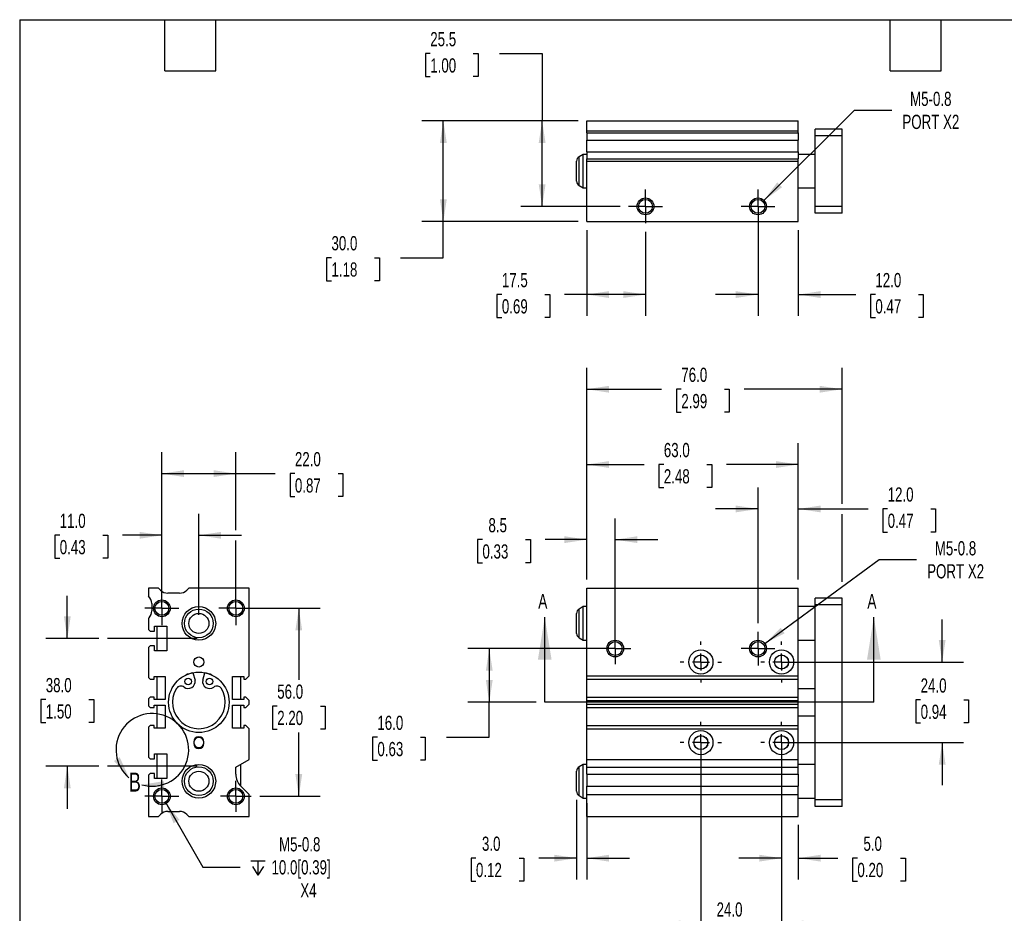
# Model space of a CAD drawing. Header units: millimetres. Extents: x 13 to 546, y 13 to 419.
# Tile 2 of 4: x 13 to 306, y 153 to 419. Entities that reach past the tile are written whole.
import ezdxf

# ---------------------------------------------------------------- set-up
doc = ezdxf.new("R2010")
doc.units = ezdxf.units.MM
doc.header["$LTSCALE"] = 2
doc.linetypes.add('SLD-Center', pattern=[19.05, 15.24, -1.27, 1.27, -1.27])
doc.linetypes.add('SLD-Solid', pattern=[0])
doc.layers.add('CENTER', color=40, linetype='SLD-Center')
doc.layers.add('DIMENSIONS', color=140, linetype='SLD-Solid', lineweight=25)
doc.layers.add('TEXT', color=140, linetype='SLD-Solid', lineweight=25)
doc.styles.add('SLDTEXTSTYLE0', font='TXT', dxfattribs={"width": 0.7})
doc.dimstyles.new('SLDDIMSTYLE0', dxfattribs={"dimtxt": 4.316016, "dimasz": 6.604, "dimexe": 0, "dimexo": 0.0625, "dimgap": 1.079004, "dimtad": 0, "dimtih": 1, "dimtoh": 1, "dimrnd": 1e-09, "dimzin": 4, "dimdsep": 46, "dimtxsty": 'SLDTEXTSTYLE0', "dimsah": 1, "dimcen": 0.09, "dimadec": 0, "dimazin": 1, "dimtfac": 1, "dimtofl": 0, "dimtmove": 0, "dimatfit": 3, "dimfxl": 0, "dimfrac": 2, "dimtolj": 1, "dimtzin": 12, "dimarcsym": 0})
doc.dimstyles.new('SLDDIMSTYLE1', dxfattribs={"dimtxt": 4.316016, "dimasz": 6.604, "dimexe": 0, "dimexo": 0.0625, "dimgap": 1.079004, "dimtad": 0, "dimtih": 1, "dimtoh": 1, "dimrnd": 1e-09, "dimzin": 12, "dimdsep": 46, "dimtxsty": 'SLDTEXTSTYLE0', "dimsah": 1, "dimcen": 0.09, "dimadec": 0, "dimazin": 3, "dimtfac": 1, "dimtmove": 0, "dimatfit": 0, "dimfxl": 0, "dimfrac": 2, "dimtolj": 1, "dimtzin": 12, "dimarcsym": 0})
doc.dimstyles.new('SLDDIMSTYLE2', dxfattribs={"dimtxt": 4.316016, "dimasz": 6.604, "dimexe": 0, "dimexo": 0.0625, "dimgap": 1.079004, "dimtad": 0, "dimtih": 1, "dimtoh": 1, "dimrnd": 1e-09, "dimzin": 4, "dimdsep": 46, "dimtxsty": 'SLDTEXTSTYLE0', "dimsah": 1, "dimcen": 0.09, "dimadec": 0, "dimazin": 1, "dimtfac": 1, "dimtmove": 0, "dimatfit": 0, "dimfxl": 0, "dimfrac": 2, "dimtolj": 1, "dimtzin": 12, "dimarcsym": 0})
doc.dimstyles.new('SLDDIMSTYLE3', dxfattribs={"dimtxt": 4.316016, "dimasz": 6.604, "dimexe": 0, "dimexo": 0.0625, "dimgap": 1.079004, "dimtad": 0, "dimtih": 1, "dimtoh": 1, "dimrnd": 1e-09, "dimzin": 12, "dimdsep": 46, "dimtxsty": 'SLDTEXTSTYLE0', "dimsah": 1, "dimcen": 0, "dimadec": 0, "dimazin": 3, "dimtfac": 1, "dimtofl": 0, "dimtmove": 0, "dimatfit": 3, "dimfxl": 0, "dimfrac": 2, "dimtolj": 1, "dimtzin": 12, "dimarcsym": 0})
doc.dimstyles.new('SLDDIMSTYLE5', dxfattribs={"dimtxt": 4.316016, "dimasz": 6.604, "dimexe": 0, "dimexo": 0.0625, "dimgap": 1.079004, "dimtad": 0, "dimtih": 1, "dimtoh": 1, "dimrnd": 1e-09, "dimzin": 12, "dimdsep": 46, "dimtxsty": 'SLDTEXTSTYLE0', "dimsah": 1, "dimcen": 0.09, "dimadec": 0, "dimazin": 3, "dimtfac": 1, "dimtofl": 0, "dimtmove": 0, "dimatfit": 3, "dimfxl": 0, "dimfrac": 2, "dimtolj": 1, "dimtzin": 12, "dimarcsym": 0})

# ---------------------------------------------------------------- blocks, each defined once
blk = doc.blocks.new('_D')
at = {"layer": 'DIMENSIONS'}
for p, q in [((187.43, 231.8), (146.12, 231.8)), ((152.47, 231.8), (152.47, 215.8)), ((166.45, 215.8), (146.12, 215.8)), ((152.47, 205.39), (152.47, 215.8)), ((119.17, 205.39), (117.72, 205.39)), ((117.72, 205.39), (117.72, 198.53)), ((131.99, 205.39), (133.44, 205.39)), ((133.44, 205.39), (133.44, 198.53)), ((139.77, 205.39), (152.47, 205.39)), ((117.72, 198.53), (119.17, 198.53)), ((133.44, 198.53), (131.99, 198.53))]:
    blk.add_line(p, q, dxfattribs=at)
for points in [[(152.47, 231.8), (151.46, 225.19), (153.49, 225.19)], [(152.47, 215.8), (153.49, 222.4), (151.46, 222.4)]]:
    blk.add_solid(points, dxfattribs=at)
at = {"layer": 'DIMENSIONS', "char_height": 4.233, "attachment_point": 1, "style": 'SLDTEXTSTYLE0'}
for s, insert in [('16.0', (119.17, 211.81)), ('0.63', (119.17, 203.99))]:
    blk.add_mtext(s, dxfattribs=dict(at, insert=insert))
blk = doc.blocks.new('_D_1')
at = {"layer": 'DIMENSIONS'}
for p, q in [((181.47, 252.34), (181.47, 270.59)), ((189.97, 234.34), (189.97, 270.59)), ((150.44, 264.24), (148.99, 264.24)), ((148.99, 264.24), (148.99, 257.38)), ((163.26, 264.24), (164.71, 264.24)), ((164.71, 264.24), (164.71, 257.38)), ((181.47, 264.24), (169.11, 264.24)), ((189.97, 264.24), (202.67, 264.24)), ((148.99, 257.38), (150.44, 257.38)), ((164.71, 257.38), (163.26, 257.38))]:
    blk.add_line(p, q, dxfattribs=at)
for points in [[(181.47, 264.24), (174.86, 265.26), (174.86, 263.23)], [(189.97, 264.24), (196.57, 263.23), (196.57, 265.26)]]:
    blk.add_solid(points, dxfattribs=at)
at = {"layer": 'DIMENSIONS', "char_height": 4.233, "attachment_point": 1, "style": 'SLDTEXTSTYLE0'}
for s, insert in [('8.5', (152.23, 270.67)), ('0.33', (150.44, 262.84))]:
    blk.add_mtext(s, dxfattribs=dict(at, insert=insert))
blk = doc.blocks.new('_D_2')
at = {"layer": 'DIMENSIONS'}
for p, q in [((181.47, 252.34), (181.47, 292.97)), ((244.47, 252.34), (244.47, 292.97)), ((181.47, 286.62), (198.58, 286.62)), ((204.43, 286.62), (202.98, 286.62)), ((202.98, 286.62), (202.98, 279.76)), ((217.25, 286.62), (218.7, 286.62)), ((218.7, 286.62), (218.7, 279.76)), ((244.47, 286.62), (223.1, 286.62)), ((202.98, 279.76), (204.43, 279.76)), ((218.7, 279.76), (217.25, 279.76))]:
    blk.add_line(p, q, dxfattribs=at)
for points in [[(181.47, 286.62), (188.07, 285.6), (188.07, 287.63)], [(244.47, 286.62), (237.86, 287.63), (237.86, 285.6)]]:
    blk.add_solid(points, dxfattribs=at)
at = {"layer": 'DIMENSIONS', "char_height": 4.233, "attachment_point": 1, "style": 'SLDTEXTSTYLE0'}
for s, insert in [('63.0', (204.43, 293.04)), ('2.48', (204.43, 285.22))]:
    blk.add_mtext(s, dxfattribs=dict(at, insert=insert))
blk = doc.blocks.new('_D_3')
at = {"layer": 'DIMENSIONS'}
for p, q in [((181.47, 252.34), (181.47, 315.39)), ((257.47, 274.91), (257.47, 315.39)), ((181.47, 309.04), (203.79, 309.04)), ((209.64, 309.04), (208.19, 309.04)), ((208.19, 309.04), (208.19, 302.18)), ((222.47, 309.04), (223.92, 309.04)), ((223.92, 309.04), (223.92, 302.18)), ((257.47, 309.04), (228.32, 309.04)), ((208.19, 302.18), (209.64, 302.18)), ((223.92, 302.18), (222.47, 302.18)), ((257.47, 251.72), (257.47, 271.86))]:
    blk.add_line(p, q, dxfattribs=at)
for points in [[(181.47, 309.04), (188.07, 308.02), (188.07, 310.05)], [(257.47, 309.04), (250.86, 310.05), (250.86, 308.02)]]:
    blk.add_solid(points, dxfattribs=at)
at = {"layer": 'DIMENSIONS', "char_height": 4.233, "attachment_point": 1, "style": 'SLDTEXTSTYLE0'}
for s, insert in [('76.0', (209.64, 315.46)), ('2.99', (209.64, 307.63))]:
    blk.add_mtext(s, dxfattribs=dict(at, insert=insert))
blk = doc.blocks.new('_D_4')
at = {"layer": 'DIMENSIONS'}
for p, q in [((232.47, 239.38), (232.47, 279.73)), ((244.47, 252.34), (244.47, 279.73)), ((232.47, 273.38), (219.77, 273.38)), ((244.47, 273.38), (265.21, 273.38)), ((271.06, 273.38), (269.61, 273.38)), ((269.61, 273.38), (269.61, 266.52)), ((283.88, 273.38), (285.33, 273.38)), ((285.33, 273.38), (285.33, 266.52)), ((269.61, 266.52), (271.06, 266.52)), ((285.33, 266.52), (283.88, 266.52))]:
    blk.add_line(p, q, dxfattribs=at)
for points in [[(232.47, 273.38), (225.86, 274.4), (225.86, 272.37)], [(244.47, 273.38), (251.07, 272.37), (251.07, 274.4)]]:
    blk.add_solid(points, dxfattribs=at)
at = {"layer": 'DIMENSIONS', "char_height": 4.233, "attachment_point": 1, "style": 'SLDTEXTSTYLE0'}
for s, insert in [('12.0', (271.06, 279.81)), ('0.47', (271.06, 271.98))]:
    blk.add_mtext(s, dxfattribs=dict(at, insert=insert))
blk = doc.blocks.new('_D_5')
at = {"layer": 'DIMENSIONS'}
for p, q in [((234.48, 233.28), (268.53, 258.33)), ((268.53, 258.33), (279.64, 258.33))]:
    blk.add_line(p, q, dxfattribs=at)
blk.add_solid([(234.48, 233.28), (240.4, 236.37), (239.2, 238.01)], dxfattribs=at)
at = {"layer": 'DIMENSIONS', "char_height": 4.233, "attachment_point": 1, "style": 'SLDTEXTSTYLE0'}
for s, insert in [('M5-0.8', (285.09, 263.79)), ('PORT X2', (282.82, 256.93))]:
    blk.add_mtext(s, dxfattribs=dict(at, insert=insert))
blk = doc.blocks.new('_D_6')
at = {"layer": 'DIMENSIONS'}
for p, q in [((287.29, 227.8), (287.29, 240.5)), ((242.01, 227.8), (293.64, 227.8)), ((280.88, 216.51), (279.43, 216.51)), ((279.43, 216.51), (279.43, 209.65)), ((293.7, 216.51), (295.15, 216.51)), ((295.15, 216.51), (295.15, 209.65)), ((279.43, 209.65), (280.88, 209.65)), ((295.15, 209.65), (293.7, 209.65)), ((242.01, 203.8), (293.64, 203.8)), ((287.29, 203.8), (287.29, 191.1))]:
    blk.add_line(p, q, dxfattribs=at)
for points in [[(287.29, 227.8), (288.31, 234.4), (286.27, 234.4)], [(287.29, 203.8), (286.27, 197.19), (288.31, 197.19)]]:
    blk.add_solid(points, dxfattribs=at)
at = {"layer": 'DIMENSIONS', "char_height": 4.233, "attachment_point": 1, "style": 'SLDTEXTSTYLE0'}
for s, insert in [('24.0', (280.88, 222.93)), ('0.94', (280.88, 215.1))]:
    blk.add_mtext(s, dxfattribs=dict(at, insert=insert))
blk = doc.blocks.new('_D_7')
at = {"layer": 'DIMENSIONS'}
for p, q in [((178.47, 186.78), (178.47, 163.03)), ((181.47, 185.76), (181.47, 163.03)), ((148.51, 169.38), (147.06, 169.38)), ((147.06, 169.38), (147.06, 162.52)), ((161.33, 169.38), (162.78, 169.38)), ((162.78, 169.38), (162.78, 162.52)), ((178.47, 169.38), (167.18, 169.38)), ((181.47, 169.38), (194.17, 169.38)), ((147.06, 162.52), (148.51, 162.52)), ((162.78, 162.52), (161.33, 162.52))]:
    blk.add_line(p, q, dxfattribs=at)
for points in [[(178.47, 169.38), (171.86, 170.39), (171.86, 168.36)], [(181.47, 169.38), (188.07, 168.36), (188.07, 170.39)]]:
    blk.add_solid(points, dxfattribs=at)
at = {"layer": 'DIMENSIONS', "char_height": 4.233, "attachment_point": 1, "style": 'SLDTEXTSTYLE0'}
for s, insert in [('3.0', (150.3, 175.8)), ('0.12', (148.51, 167.98))]:
    blk.add_mtext(s, dxfattribs=dict(at, insert=insert))
blk = doc.blocks.new('_D_8')
at = {"layer": 'DIMENSIONS'}
for p, q in [((215.47, 201.26), (215.47, 143.45)), ((239.47, 201.26), (239.47, 143.45)), ((215.47, 149.8), (202.77, 149.8)), ((220.14, 149.8), (218.7, 149.8)), ((218.7, 149.8), (218.7, 142.94)), ((232.97, 149.8), (234.42, 149.8)), ((234.42, 149.8), (234.42, 142.94)), ((239.47, 149.8), (252.17, 149.8)), ((218.7, 142.94), (220.14, 142.94)), ((234.42, 142.94), (232.97, 142.94))]:
    blk.add_line(p, q, dxfattribs=at)
for points in [[(215.47, 149.8), (208.86, 150.81), (208.86, 148.78)], [(239.47, 149.8), (246.07, 148.78), (246.07, 150.81)]]:
    blk.add_solid(points, dxfattribs=at)
at = {"layer": 'DIMENSIONS', "char_height": 4.233, "attachment_point": 1, "style": 'SLDTEXTSTYLE0'}
for s, insert in [('24.0', (220.14, 156.22)), ('0.94', (220.14, 148.39))]:
    blk.add_mtext(s, dxfattribs=dict(at, insert=insert))
blk = doc.blocks.new('_D_9')
at = {"layer": 'DIMENSIONS'}
for p, q in [((239.47, 201.26), (239.47, 163.03)), ((244.47, 179.26), (244.47, 163.03)), ((239.47, 169.38), (226.77, 169.38)), ((244.47, 169.38), (256.2, 169.38)), ((262.05, 169.38), (260.6, 169.38)), ((260.6, 169.38), (260.6, 162.52)), ((274.88, 169.38), (276.33, 169.38)), ((276.33, 169.38), (276.33, 162.52)), ((260.6, 162.52), (262.05, 162.52)), ((276.33, 162.52), (274.88, 162.52))]:
    blk.add_line(p, q, dxfattribs=at)
for points in [[(239.47, 169.38), (232.86, 170.39), (232.86, 168.36)], [(244.47, 169.38), (251.07, 168.36), (251.07, 170.39)]]:
    blk.add_solid(points, dxfattribs=at)
at = {"layer": 'DIMENSIONS', "char_height": 4.233, "attachment_point": 1, "style": 'SLDTEXTSTYLE0'}
for s, insert in [('5.0', (263.85, 175.8)), ('0.20', (262.05, 167.98))]:
    blk.add_mtext(s, dxfattribs=dict(at, insert=insert))
blk = doc.blocks.new('SW_CENTERMARKSYMBOL_0')
at = {"layer": 'CENTER', "color": 0}
for p, q in [((0, 5.08), (0, 6.14)), ((-5.08, 0), (-6.14, 0)), ((0, 0), (-2.54, 0)), ((0, 0), (0, 2.54)), ((0, 0), (0, -2.54)), ((0, 0), (2.54, 0)), ((5.08, 0), (6.14, 0)), ((0, -5.08), (0, -6.14))]:
    blk.add_line(p, q, dxfattribs=at)
blk = doc.blocks.new('SW_CENTERMARKSYMBOL_1')
at = {"layer": 'CENTER', "color": 0}
for p, q in [((0, 5.08), (0, 6.14)), ((-5.08, 0), (-6.14, 0)), ((0, 0), (-2.54, 0)), ((0, 0), (0, 2.54)), ((0, 0), (0, -2.54)), ((0, 0), (2.54, 0)), ((5.08, 0), (6.14, 0)), ((0, -5.08), (0, -6.14))]:
    blk.add_line(p, q, dxfattribs=at)
blk = doc.blocks.new('SW_CENTERMARKSYMBOL_2')
at = {"layer": 'CENTER', "color": 0}
for p, q in [((0, 5.08), (0, 6.14)), ((-5.08, 0), (-6.14, 0)), ((0, 0), (-2.54, 0)), ((0, 0), (0, 2.54)), ((0, 0), (0, -2.54)), ((0, 0), (2.54, 0)), ((5.08, 0), (6.14, 0)), ((0, -5.08), (0, -6.14))]:
    blk.add_line(p, q, dxfattribs=at)
blk = doc.blocks.new('SW_CENTERMARKSYMBOL_3')
at = {"layer": 'CENTER', "color": 0}
for p, q in [((0, 5.08), (0, 6.14)), ((-5.08, 0), (-6.14, 0)), ((0, 0), (-2.54, 0)), ((0, 0), (0, 2.54)), ((0, 0), (0, -2.54)), ((0, 0), (2.54, 0)), ((5.08, 0), (6.14, 0)), ((0, -5.08), (0, -6.14))]:
    blk.add_line(p, q, dxfattribs=at)
blk = doc.blocks.new('SW_CENTERMARKSYMBOL_4')
at = {"layer": 'CENTER', "color": 0}
for p, q in [((0, 2.54), (0, 4.607)), ((-2.54, 0), (-4.607, 0)), ((0, 0), (-2.54, 0)), ((0, 0), (0, 2.54)), ((0, 0), (0, -2.54)), ((0, 0), (2.54, 0)), ((2.54, 0), (4.607, 0)), ((0, -2.54), (0, -4.607))]:
    blk.add_line(p, q, dxfattribs=at)
blk = doc.blocks.new('SW_CENTERMARKSYMBOL_5')
at = {"layer": 'CENTER', "color": 0}
for p, q in [((0, 2.54), (0, 5.04)), ((-2.54, 0), (-5.04, 0)), ((0, 0), (-2.54, 0)), ((0, 0), (0, 2.54)), ((0, 0), (0, -2.54)), ((0, 0), (2.54, 0)), ((2.54, 0), (5.04, 0)), ((0, -2.54), (0, -5.04))]:
    blk.add_line(p, q, dxfattribs=at)
blk = doc.blocks.new('_D_17')
at = {"layer": 'DIMENSIONS'}
for p, q in [((134.91, 409), (133.46, 409)), ((133.46, 409), (133.46, 402.14)), ((147.73, 409), (149.18, 409)), ((149.18, 409), (149.18, 402.14)), ((155.51, 409), (168.21, 409)), ((168.21, 409), (168.21, 389)), ((133.46, 402.14), (134.91, 402.14)), ((149.18, 402.14), (147.73, 402.14)), ((178.93, 389), (161.86, 389)), ((168.21, 363.5), (168.21, 389)), ((191.39, 363.5), (161.86, 363.5))]:
    blk.add_line(p, q, dxfattribs=at)
for points in [[(168.21, 389), (167.19, 382.39), (169.23, 382.39)], [(168.21, 363.5), (169.23, 370.1), (167.19, 370.1)]]:
    blk.add_solid(points, dxfattribs=at)
at = {"layer": 'DIMENSIONS', "char_height": 4.233, "attachment_point": 1, "style": 'SLDTEXTSTYLE0'}
for s, insert in [('25.5', (134.91, 415.42)), ('1.00', (134.91, 407.59))]:
    blk.add_mtext(s, dxfattribs=dict(at, insert=insert))
blk = doc.blocks.new('_D_18')
at = {"layer": 'DIMENSIONS'}
for p, q in [((178.93, 389), (132.45, 389)), ((138.8, 359), (138.8, 389)), ((178.93, 359), (132.45, 359)), ((138.8, 348.22), (138.8, 359)), ((105.5, 348.22), (104.05, 348.22)), ((104.05, 348.22), (104.05, 341.36)), ((118.33, 348.22), (119.78, 348.22)), ((119.78, 348.22), (119.78, 341.36)), ((126.1, 348.22), (138.8, 348.22)), ((104.05, 341.36), (105.5, 341.36)), ((119.78, 341.36), (118.33, 341.36))]:
    blk.add_line(p, q, dxfattribs=at)
for points in [[(138.8, 389), (137.79, 382.39), (139.82, 382.39)], [(138.8, 359), (139.82, 365.6), (137.79, 365.6)]]:
    blk.add_solid(points, dxfattribs=at)
at = {"layer": 'DIMENSIONS', "char_height": 4.233, "attachment_point": 1, "style": 'SLDTEXTSTYLE0'}
for s, insert in [('30.0', (105.5, 354.64)), ('1.18', (105.5, 346.82))]:
    blk.add_mtext(s, dxfattribs=dict(at, insert=insert))
blk = doc.blocks.new('_D_19')
at = {"layer": 'DIMENSIONS'}
for p, q in [((181.47, 356.46), (181.47, 330.89)), ((198.97, 355.92), (198.97, 330.89)), ((156.22, 337.24), (154.77, 337.24)), ((154.77, 337.24), (154.77, 330.38)), ((169.05, 337.24), (170.5, 337.24)), ((170.5, 337.24), (170.5, 330.38)), ((181.47, 337.24), (174.89, 337.24)), ((198.97, 337.24), (181.47, 337.24)), ((154.77, 330.38), (156.22, 330.38)), ((170.5, 330.38), (169.05, 330.38))]:
    blk.add_line(p, q, dxfattribs=at)
for points in [[(181.47, 337.24), (188.07, 336.22), (188.07, 338.25)], [(198.97, 337.24), (192.36, 338.25), (192.36, 336.22)]]:
    blk.add_solid(points, dxfattribs=at)
at = {"layer": 'DIMENSIONS', "char_height": 4.233, "attachment_point": 1, "style": 'SLDTEXTSTYLE0'}
for s, insert in [('17.5', (156.22, 343.66)), ('0.69', (156.22, 335.84))]:
    blk.add_mtext(s, dxfattribs=dict(at, insert=insert))
blk = doc.blocks.new('_D_20')
at = {"layer": 'DIMENSIONS'}
for p, q in [((232.47, 360.96), (232.47, 330.89)), ((244.47, 356.46), (244.47, 330.89)), ((232.47, 337.24), (219.77, 337.24)), ((244.47, 337.24), (261.55, 337.24)), ((267.4, 337.24), (265.95, 337.24)), ((265.95, 337.24), (265.95, 330.38)), ((280.22, 337.24), (281.67, 337.24)), ((281.67, 337.24), (281.67, 330.38)), ((265.95, 330.38), (267.4, 330.38)), ((281.67, 330.38), (280.22, 330.38))]:
    blk.add_line(p, q, dxfattribs=at)
for points in [[(232.47, 337.24), (225.86, 338.25), (225.86, 336.22)], [(244.47, 337.24), (251.07, 336.22), (251.07, 338.25)]]:
    blk.add_solid(points, dxfattribs=at)
at = {"layer": 'DIMENSIONS', "char_height": 4.233, "attachment_point": 1, "style": 'SLDTEXTSTYLE0'}
for s, insert in [('12.0', (267.4, 343.66)), ('0.47', (267.4, 335.84))]:
    blk.add_mtext(s, dxfattribs=dict(at, insert=insert))
blk = doc.blocks.new('_D_21')
at = {"layer": 'DIMENSIONS'}
for p, q in [((234.24, 365.26), (261.15, 392.18)), ((261.15, 392.18), (272.27, 392.18))]:
    blk.add_line(p, q, dxfattribs=at)
blk.add_solid([(234.24, 365.26), (239.62, 369.21), (238.19, 370.65)], dxfattribs=at)
at = {"layer": 'DIMENSIONS', "char_height": 4.233, "attachment_point": 1, "style": 'SLDTEXTSTYLE0'}
for s, insert in [('M5-0.8', (277.72, 397.64)), ('PORT X2', (275.44, 390.78))]:
    blk.add_mtext(s, dxfattribs=dict(at, insert=insert))
blk = doc.blocks.new('SW_CENTERMARKSYMBOL_18')
at = {"layer": 'CENTER', "color": 0}
for p, q in [((0, 2.54), (0, 5.04)), ((-2.54, 0), (-5.04, 0)), ((0, 0), (-2.54, 0)), ((0, 0), (0, 2.54)), ((0, 0), (0, -2.54)), ((0, 0), (2.54, 0)), ((2.54, 0), (5.04, 0)), ((0, -2.54), (0, -5.04))]:
    blk.add_line(p, q, dxfattribs=at)
blk = doc.blocks.new('SW_CENTERMARKSYMBOL_19')
at = {"layer": 'CENTER', "color": 0}
for p, q in [((0, 2.54), (0, 5.04)), ((-2.54, 0), (-5.04, 0)), ((0, 0), (-2.54, 0)), ((0, 0), (0, 2.54)), ((0, 0), (0, -2.54)), ((0, 0), (2.54, 0)), ((2.54, 0), (5.04, 0)), ((0, -2.54), (0, -5.04))]:
    blk.add_line(p, q, dxfattribs=at)
blk = doc.blocks.new('_D_22')
at = {"layer": 'DIMENSIONS'}
for p, q in [((55.03, 246.34), (55.03, 290.26)), ((77.03, 267.06), (77.03, 290.26)), ((55.03, 283.91), (77.03, 283.91)), ((77.03, 283.91), (88.77, 283.91)), ((94.62, 283.91), (93.17, 283.91)), ((93.17, 283.91), (93.17, 277.05)), ((107.45, 283.91), (108.9, 283.91)), ((108.9, 283.91), (108.9, 277.05)), ((93.17, 277.05), (94.62, 277.05)), ((108.9, 277.05), (107.45, 277.05)), ((77.03, 246.34), (77.03, 264.01))]:
    blk.add_line(p, q, dxfattribs=at)
for points in [[(55.03, 283.91), (61.64, 282.9), (61.64, 284.93)], [(77.03, 283.91), (70.43, 284.93), (70.43, 282.9)]]:
    blk.add_solid(points, dxfattribs=at)
at = {"layer": 'DIMENSIONS', "char_height": 4.233, "attachment_point": 1, "style": 'SLDTEXTSTYLE0'}
for s, insert in [('22.0', (94.62, 290.33)), ('0.87', (94.62, 282.51))]:
    blk.add_mtext(s, dxfattribs=dict(at, insert=insert))
blk = doc.blocks.new('_D_23')
at = {"layer": 'DIMENSIONS'}
for p, q in [((55.03, 251.38), (55.03, 271.89)), ((66.03, 241.84), (66.03, 271.89)), ((24.62, 265.54), (23.17, 265.54)), ((23.17, 265.54), (23.17, 258.68)), ((37.45, 265.54), (38.9, 265.54)), ((38.9, 265.54), (38.9, 258.68)), ((55.03, 265.54), (43.29, 265.54)), ((66.03, 265.54), (78.73, 265.54)), ((23.17, 258.68), (24.62, 258.68)), ((38.9, 258.68), (37.45, 258.68))]:
    blk.add_line(p, q, dxfattribs=at)
for points in [[(55.03, 265.54), (48.43, 266.55), (48.43, 264.52)], [(66.03, 265.54), (72.64, 264.52), (72.64, 266.55)]]:
    blk.add_solid(points, dxfattribs=at)
at = {"layer": 'DIMENSIONS', "char_height": 4.233, "attachment_point": 1, "style": 'SLDTEXTSTYLE0'}
for s, insert in [('11.0', (24.62, 271.96)), ('0.43', (24.62, 264.13))]:
    blk.add_mtext(s, dxfattribs=dict(at, insert=insert))
blk = doc.blocks.new('_D_24')
at = {"layer": 'DIMENSIONS'}
for p, q in [((26.88, 234.8), (26.88, 247.5)), ((36.29, 234.8), (20.53, 234.8)), ((20.46, 216.6), (19.01, 216.6)), ((19.01, 216.6), (19.01, 209.74)), ((33.29, 216.6), (34.74, 216.6)), ((34.74, 216.6), (34.74, 209.74)), ((19.01, 209.74), (20.46, 209.74)), ((34.74, 209.74), (33.29, 209.74)), ((36.29, 196.8), (20.53, 196.8)), ((26.88, 196.8), (26.88, 184.1))]:
    blk.add_line(p, q, dxfattribs=at)
for points in [[(26.88, 234.8), (27.89, 241.4), (25.86, 241.4)], [(26.88, 196.8), (25.86, 190.19), (27.89, 190.19)]]:
    blk.add_solid(points, dxfattribs=at)
at = {"layer": 'DIMENSIONS', "char_height": 4.233, "attachment_point": 1, "style": 'SLDTEXTSTYLE0'}
for s, insert in [('38.0', (20.46, 223.03)), ('1.50', (20.46, 215.2))]:
    blk.add_mtext(s, dxfattribs=dict(at, insert=insert))
blk = doc.blocks.new('_D_25')
at = {"layer": 'DIMENSIONS'}
for p, q in [((79.57, 243.8), (102.13, 243.8)), ((95.78, 243.8), (95.78, 222.5)), ((89.36, 214.68), (87.91, 214.68)), ((87.91, 214.68), (87.91, 207.82)), ((102.19, 214.68), (103.64, 214.68)), ((103.64, 214.68), (103.64, 207.82)), ((87.91, 207.82), (89.36, 207.82)), ((95.78, 187.8), (95.78, 206.85)), ((103.64, 207.82), (102.19, 207.82)), ((84.18, 187.8), (102.13, 187.8))]:
    blk.add_line(p, q, dxfattribs=at)
for points in [[(95.78, 243.8), (94.76, 237.19), (96.79, 237.19)], [(95.78, 187.8), (96.79, 194.4), (94.76, 194.4)]]:
    blk.add_solid(points, dxfattribs=at)
at = {"layer": 'DIMENSIONS', "char_height": 4.233, "attachment_point": 1, "style": 'SLDTEXTSTYLE0'}
for s, insert in [('56.0', (89.36, 221.1)), ('2.20', (89.36, 213.27))]:
    blk.add_mtext(s, dxfattribs=dict(at, insert=insert))
blk = doc.blocks.new('SW_SYMBOL_HOLE_DEPTH')
at = {"layer": 'DIMENSIONS', "color": 0}
for p, q in [((0, 1750), (1600, 1750)), ((200, 1110), (800, 150)), ((800, 1750), (800, 150)), ((1400, 1110), (800, 150))]:
    blk.add_line(p, q, dxfattribs=at)
blk = doc.blocks.new('_D_26')
at = {"layer": 'DIMENSIONS'}
for p, q in [((56.07, 186.01), (67.19, 166.74)), ((67.19, 166.74), (78.3, 166.74))]:
    blk.add_line(p, q, dxfattribs=at)
blk.add_solid([(56.07, 186.01), (58.49, 179.78), (60.25, 180.8)], dxfattribs=at)
at = {"layer": 'DIMENSIONS', "xscale": 0.002688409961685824, "yscale": 0.002688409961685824, "zscale": 0.002688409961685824}
blk.add_blockref('SW_SYMBOL_HOLE_DEPTH', (81.48, 163.88), dxfattribs=at)
at = {"layer": 'DIMENSIONS', "char_height": 4.233, "attachment_point": 1, "style": 'SLDTEXTSTYLE0'}
for s, insert in [('M5-0.8', (89.88, 175.63)), ('10.0[0.39]', (87.65, 168.77)), ('X4', (96.23, 161.91))]:
    blk.add_mtext(s, dxfattribs=dict(at, insert=insert))
blk = doc.blocks.new('SW_CENTERMARKSYMBOL_20')
at = {"layer": 'CENTER', "color": 0}
for p, q in [((0, 2.54), (0, 5.04)), ((-2.54, 0), (-5.04, 0)), ((0, 0), (-2.54, 0)), ((0, 0), (0, 2.54)), ((0, 0), (0, -2.54)), ((0, 0), (2.54, 0)), ((2.54, 0), (5.04, 0)), ((0, -2.54), (0, -5.04))]:
    blk.add_line(p, q, dxfattribs=at)
blk = doc.blocks.new('SW_CENTERMARKSYMBOL_21')
at = {"layer": 'CENTER', "color": 0}
for p, q in [((0, 2.54), (0, 4.607)), ((-2.54, 0), (-4.607, 0)), ((0, 0), (-2.54, 0)), ((0, 0), (0, 2.54)), ((0, 0), (0, -2.54)), ((0, 0), (2.54, 0)), ((2.54, 0), (4.607, 0)), ((0, -2.54), (0, -4.607))]:
    blk.add_line(p, q, dxfattribs=at)
blk = doc.blocks.new('SW_CENTERMARKSYMBOL_22')
at = {"layer": 'CENTER', "color": 0}
for p, q in [((0, 2.54), (0, 5.04)), ((-2.54, 0), (-5.04, 0)), ((0, 0), (-2.54, 0)), ((0, 0), (0, 2.54)), ((0, 0), (0, -2.54)), ((0, 0), (2.54, 0)), ((2.54, 0), (5.04, 0)), ((0, -2.54), (0, -5.04))]:
    blk.add_line(p, q, dxfattribs=at)
blk = doc.blocks.new('SW_CENTERMARKSYMBOL_23')
at = {"layer": 'CENTER', "color": 0}
for p, q in [((0, 2.54), (0, 5.04)), ((-2.54, 0), (-5.04, 0)), ((0, 0), (-2.54, 0)), ((0, 0), (0, 2.54)), ((0, 0), (0, -2.54)), ((0, 0), (2.54, 0)), ((2.54, 0), (5.04, 0)), ((0, -2.54), (0, -5.04))]:
    blk.add_line(p, q, dxfattribs=at)

msp = doc.modelspace()

# ---------------------------------------------------------------- linework, layer by layer
for p, q in [((181.469, 385.995), (181.469, 388.995)), ((181.469, 388.995), (244.469, 388.995)), ((244.469, 385.995), (244.469, 388.995)), ((181.469, 385.995), (244.469, 385.995)), ((181.469, 385.374), (181.469, 385.995)), ((181.469, 385.374), (244.469, 385.374)), ((181.469, 385.374), (181.469, 383.253)), ((244.469, 385.374), (244.469, 385.995)), ((244.469, 385.374), (244.469, 383.253)), ((257.469, 386.495), (249.469, 386.495)), ((249.469, 384.495), (249.469, 386.495)), ((257.469, 384.495), (249.469, 384.495)), ((249.469, 363.495), (249.469, 384.495)), ((257.469, 384.495), (257.469, 386.495)), ((257.469, 363.495), (257.469, 384.495)), ((181.469, 383.253), (244.469, 383.253)), ((181.469, 379.738), (181.469, 383.253)), ((244.469, 379.738), (244.469, 383.253)), ((180.469, 378.995), (179.219, 378.274)), ((179.219, 369.717), (179.219, 378.274)), ((181.469, 378.995), (180.469, 378.995)), ((180.469, 368.995), (180.469, 378.995)), ((181.469, 379.738), (244.469, 379.738)), ((181.469, 379.738), (181.469, 377.617)), ((244.469, 379.738), (244.469, 377.617)), ((249.469, 378.995), (244.469, 378.995)), ((178.469, 371.016), (178.469, 376.975)), ((181.469, 377.617), (244.469, 377.617)), ((181.469, 376.995), (181.469, 377.617)), ((181.469, 376.995), (244.469, 376.995)), ((181.469, 358.995), (181.469, 376.995)), ((244.469, 376.995), (244.469, 377.617)), ((244.469, 358.995), (244.469, 376.995)), ((179.219, 369.717), (180.469, 368.995)), ((180.469, 368.995), (181.469, 368.995)), ((244.469, 368.995), (249.469, 368.995)), ((257.469, 363.495), (249.469, 363.495)), ((249.469, 361.495), (249.469, 363.495)), ((257.469, 361.495), (257.469, 363.495)), ((257.469, 361.495), (249.469, 361.495)), ((181.469, 358.995), (244.469, 358.995)), ((54.034, 249.797), (51.034, 249.797)), ((51.034, 249.797), (51.034, 247.433)), ((54.656, 249.176), (54.034, 249.797)), ((63.034, 249.797), (62.413, 249.176)), ((81.034, 249.797), (63.034, 249.797)), ((81.034, 223.727), (81.034, 249.797)), ((181.469, 249.797), (244.469, 249.797)), ((181.469, 223.727), (181.469, 249.797)), ((244.469, 223.727), (244.469, 249.797)), ((60.292, 248.297), (56.777, 248.297)), ((257.469, 246.797), (249.469, 246.797)), ((249.469, 244.797), (249.469, 246.797)), ((257.469, 244.797), (257.469, 246.797)), ((52.034, 245.197), (52.034, 243.037)), ((180.469, 244.297), (179.219, 243.575)), ((179.219, 239.297), (179.219, 243.575)), ((181.469, 244.297), (180.469, 244.297)), ((180.469, 239.297), (180.469, 244.297)), ((249.469, 244.297), (244.469, 244.297)), ((257.469, 244.797), (249.469, 244.797)), ((249.469, 186.797), (249.469, 244.797)), ((257.469, 186.797), (257.469, 244.797)), ((51.229, 240.992), (51.034, 240.797)), ((51.034, 240.797), (51.034, 237.497)), ((178.469, 239.297), (178.469, 242.276)), ((51.034, 237.497), (51.534, 236.997)), ((52.834, 238.497), (56.534, 238.497)), ((52.834, 236.997), (52.834, 238.497)), ((53.534, 238.497), (53.534, 231.097)), ((56.534, 238.497), (56.534, 231.097)), ((178.469, 236.318), (178.469, 239.297)), ((179.219, 235.019), (179.219, 239.297)), ((180.469, 234.297), (180.469, 239.297)), ((51.534, 236.997), (52.834, 236.997)), ((179.219, 235.019), (180.469, 234.297)), ((51.534, 232.597), (51.034, 232.097)), ((51.034, 232.097), (51.034, 223.227)), ((52.834, 232.597), (51.534, 232.597)), ((52.834, 231.097), (52.834, 232.597)), ((180.469, 234.297), (181.469, 234.297)), ((244.469, 234.297), (249.469, 234.297)), ((56.534, 231.097), (52.834, 231.097)), ((51.034, 223.227), (51.534, 222.727)), ((52.684, 223.447), (56.034, 223.447)), ((52.684, 222.727), (52.684, 223.447)), ((53.534, 223.447), (53.534, 216.647)), ((56.034, 223.447), (56.034, 216.647)), ((64.265, 224.581), (64.899, 222.37)), ((67.17, 222.37), (67.804, 224.581)), ((76.034, 223.447), (79.384, 223.447)), ((76.034, 216.647), (76.034, 223.447)), ((78.534, 216.647), (78.534, 223.447)), ((79.384, 223.447), (79.384, 222.727)), ((80.034, 222.727), (81.034, 223.727)), ((181.469, 223.727), (244.469, 223.727)), ((181.469, 222.727), (181.469, 223.727)), ((244.469, 222.727), (244.469, 223.727)), ((51.534, 222.727), (52.684, 222.727)), ((79.384, 222.727), (80.034, 222.727)), ((181.469, 222.727), (244.469, 222.727)), ((181.469, 217.377), (181.469, 222.727)), ((244.469, 217.377), (244.469, 222.727)), ((51.534, 217.377), (51.034, 216.877)), ((52.684, 217.377), (51.534, 217.377)), ((52.684, 216.647), (52.684, 217.377)), ((79.384, 217.377), (79.384, 216.647)), ((80.034, 217.377), (79.384, 217.377)), ((81.034, 216.377), (80.034, 217.377)), ((181.469, 216.377), (181.469, 217.377)), ((181.469, 217.377), (244.469, 217.377)), ((249.469, 219.797), (244.469, 219.797)), ((244.469, 216.377), (244.469, 217.377)), ((51.034, 216.877), (51.034, 214.717)), ((51.034, 214.717), (51.534, 214.217)), ((51.534, 214.217), (52.684, 214.217)), ((56.034, 216.647), (52.684, 216.647)), ((52.684, 214.947), (56.034, 214.947)), ((52.684, 214.217), (52.684, 214.947)), ((53.534, 214.947), (53.534, 208.147)), ((56.034, 214.947), (56.034, 208.147)), ((79.384, 216.647), (76.034, 216.647)), ((76.034, 214.947), (79.384, 214.947)), ((76.034, 208.147), (76.034, 214.947)), ((78.534, 208.147), (78.534, 214.947)), ((79.384, 214.947), (79.384, 214.217)), ((79.384, 214.217), (80.034, 214.217)), ((80.034, 214.217), (81.034, 215.217)), ((81.034, 215.217), (81.034, 216.377)), ((181.469, 216.377), (244.469, 216.377)), ((181.469, 215.217), (181.469, 216.377)), ((181.469, 215.217), (244.469, 215.217)), ((181.469, 214.217), (181.469, 215.217)), ((181.469, 214.217), (244.469, 214.217)), ((181.469, 208.867), (181.469, 214.217)), ((244.469, 215.217), (244.469, 216.377)), ((244.469, 214.217), (244.469, 215.217)), ((244.469, 208.867), (244.469, 214.217)), ((244.469, 211.797), (249.469, 211.797)), ((51.534, 208.867), (51.034, 208.367)), ((51.034, 208.367), (51.034, 199.497)), ((52.684, 208.867), (51.534, 208.867)), ((52.684, 208.147), (52.684, 208.867)), ((56.034, 208.147), (52.684, 208.147)), ((79.384, 208.147), (76.034, 208.147)), ((79.384, 208.867), (79.384, 208.147)), ((80.034, 208.867), (79.384, 208.867)), ((81.034, 207.867), (80.034, 208.867)), ((181.469, 208.867), (244.469, 208.867)), ((181.469, 207.867), (181.469, 208.867)), ((244.469, 207.867), (244.469, 208.867)), ((81.034, 198.797), (81.034, 207.867)), ((181.469, 207.867), (244.469, 207.867)), ((181.469, 198.797), (181.469, 207.867)), ((244.469, 198.797), (244.469, 207.867)), ((64.534, 204.047), (64.534, 203.547)), ((67.534, 203.547), (67.534, 204.047)), ((51.034, 199.497), (51.534, 198.997)), ((52.834, 200.497), (56.534, 200.497)), ((52.834, 198.997), (52.834, 200.497)), ((53.534, 200.497), (53.534, 193.097)), ((56.534, 200.497), (56.534, 193.097)), ((51.534, 198.997), (52.834, 198.997)), ((77.034, 196.488), (81.034, 198.797)), ((77.034, 194.368), (77.034, 196.488)), ((78.534, 190.797), (78.534, 197.354)), ((180.469, 197.297), (179.219, 196.575)), ((179.219, 192.297), (179.219, 196.575)), ((181.469, 197.297), (180.469, 197.297)), ((180.469, 192.297), (180.469, 197.297)), ((181.469, 198.797), (244.469, 198.797)), ((181.469, 196.488), (181.469, 198.797)), ((181.469, 196.488), (244.469, 196.488)), ((181.469, 194.368), (181.469, 196.488)), ((244.469, 196.488), (244.469, 198.797)), ((249.469, 197.297), (244.469, 197.297)), ((244.469, 194.368), (244.469, 196.488)), ((51.534, 194.597), (51.034, 194.097)), ((51.034, 194.097), (51.034, 181.797)), ((52.834, 194.597), (51.534, 194.597)), ((52.834, 193.097), (52.834, 194.597)), ((178.469, 192.297), (178.469, 195.276)), ((181.469, 194.368), (244.469, 194.368)), ((181.469, 194.368), (181.469, 190.833)), ((244.469, 194.368), (244.469, 190.833)), ((56.534, 193.097), (52.834, 193.097)), ((81.034, 188.297), (78.499, 190.833)), ((178.469, 189.318), (178.469, 192.297)), ((179.219, 188.019), (179.219, 192.297)), ((180.469, 187.297), (180.469, 192.297)), ((181.469, 190.833), (244.469, 190.833)), ((181.469, 188.297), (181.469, 190.833)), ((244.469, 188.297), (244.469, 190.833)), ((81.034, 181.797), (81.034, 188.297)), ((179.219, 188.019), (180.469, 187.297)), ((181.469, 188.297), (244.469, 188.297)), ((181.469, 181.797), (181.469, 188.297)), ((244.469, 181.797), (244.469, 188.297)), ((180.469, 187.297), (181.469, 187.297)), ((244.469, 187.297), (249.469, 187.297)), ((257.469, 186.797), (249.469, 186.797)), ((249.469, 184.797), (249.469, 186.797)), ((257.469, 184.797), (249.469, 184.797)), ((257.469, 184.797), (257.469, 186.797)), ((51.034, 181.797), (54.034, 181.797)), ((54.034, 181.797), (54.656, 182.418)), ((56.777, 183.297), (60.292, 183.297)), ((62.413, 182.418), (63.034, 181.797)), ((63.034, 181.797), (81.034, 181.797)), ((181.469, 181.797), (244.469, 181.797))]:
    msp.add_line(p, q)
for centre, radius in [((198.969, 363.495), 2.5), ((198.969, 363.495), 2.067), ((232.469, 363.495), 2.5), ((232.469, 363.495), 2.067), ((55.034, 243.797), 2.5), ((77.034, 243.797), 2.5), ((55.034, 243.797), 2.067), ((66.034, 239.297), 5), ((66.034, 239.297), 4.278), ((77.034, 243.797), 2.067), ((66.034, 239.297), 2.979), ((189.969, 231.797), 2.5), ((189.969, 231.797), 2.067), ((232.469, 231.797), 2.5), ((232.469, 231.797), 2.067), ((66.034, 227.797), 1.5), ((215.469, 227.797), 3.6), ((215.469, 227.797), 2.1), ((215.469, 227.797), 2.067), ((239.469, 227.797), 3.6), ((239.469, 227.797), 2.1), ((239.469, 227.797), 2.067), ((66.034, 215.797), 9), ((62.864, 221.987), 1), ((69.204, 221.987), 1), ((215.469, 203.797), 3.6), ((215.469, 203.797), 2.1), ((215.469, 203.797), 2.067), ((239.469, 203.797), 3.6), ((239.469, 203.797), 2.1), ((239.469, 203.797), 2.067), ((66.034, 192.297), 5), ((66.034, 192.297), 4.278), ((66.034, 192.297), 2.979), ((55.034, 187.797), 2.5), ((55.034, 187.797), 2.067), ((77.034, 187.797), 2.5), ((77.034, 187.797), 2.067)]:
    msp.add_circle(centre, radius)
for centre, radius, start, end in [((179.969, 376.975), 1.5, 120, 180), ((179.969, 371.016), 1.5, 180, 240), ((56.777, 251.297), 3, 225, 270), ((60.292, 251.297), 3, 270, 315), ((49.034, 245.197), 3, 0, 48.18969), ((179.969, 242.276), 1.5, 120, 180), ((49.034, 243.037), 3, 317.02162, 0), ((179.969, 236.318), 1.5, 180, 240), ((66.034, 215.247), 9.5, 100.73586, 113.91967), ((66.034, 215.247), 9.5, 66.08033, 79.26414), ((66.034, 215.797), 7.85, 148.62126, 31.37874), ((60.681, 219.062), 1.58, 53.26782, 148.62126), ((62.864, 221.987), 2.07, 233.26782, 10.65649), ((69.204, 221.987), 2.07, 169.34351, 306.73218), ((71.387, 219.062), 1.58, 31.37874, 126.73218), ((66.034, 204.047), 1.5, 0, 180), ((66.034, 203.797), 1.5, 0, 180), ((66.034, 203.797), 1.5, 180, 0), ((66.034, 203.547), 1.5, 180, 0), ((179.969, 195.276), 1.5, 120, 180), ((82.034, 194.368), 5, 180, 225), ((179.969, 189.318), 1.5, 180, 240), ((56.777, 180.297), 3, 90, 135), ((60.292, 180.297), 3, 45, 90)]:
    msp.add_arc(centre, radius, start, end)
at = {"layer": 'CENTER'}
for p, q in [((65.534, 234.797), (38.834, 234.797)), ((65.534, 196.797), (38.834, 196.797))]:
    msp.add_line(p, q, dxfattribs=at)
at = {"layer": 'TEXT'}
for p, q in [((12.7, 419.1), (546.1, 419.1)), ((12.7, 419.1), (12.7, 12.7)), ((55.88, 403.86), (55.88, 419.1)), ((71.12, 403.86), (71.12, 419.1)), ((271.78, 403.86), (271.78, 419.1)), ((287.02, 403.86), (287.02, 419.1)), ((55.88, 403.86), (71.12, 403.86)), ((271.78, 403.86), (287.02, 403.86)), ((266.949, 215.797), (168.989, 215.797))]:
    msp.add_line(p, q, dxfattribs=at)
at = {"layer": 'TEXT', "linetype": 'SLD-Solid'}
for p, q in [((168.989, 215.797), (168.989, 241.197)), ((266.949, 215.797), (266.949, 241.197))]:
    msp.add_line(p, q, dxfattribs=at)
at = {"layer": 'TEXT'}
msp.add_arc((52.185, 201.632), 10.82, 253.42721, 230.04079, dxfattribs=at)
for points in [[(168.989, 241.197), (166.957, 228.497), (171.021, 228.497)], [(266.949, 241.197), (264.917, 228.497), (268.981, 228.497)], [(45.236, 193.339), (42.484, 199.428), (40.781, 198.319)], [(49.099, 191.262), (55.709, 190.292), (55.695, 192.324)]]:
    msp.add_solid(points, dxfattribs=at)

# ---------------------------------------------------------------- block references
at = {"layer": 'CENTER'}
for name, p in [('SW_CENTERMARKSYMBOL_18', (198.969, 363.495)), ('SW_CENTERMARKSYMBOL_19', (232.469, 363.495)), ('SW_CENTERMARKSYMBOL_23', (55.034, 243.797)), ('SW_CENTERMARKSYMBOL_22', (77.034, 243.797)), ('SW_CENTERMARKSYMBOL_4', (189.969, 231.797)), ('SW_CENTERMARKSYMBOL_5', (232.469, 231.797)), ('SW_CENTERMARKSYMBOL_0', (215.469, 227.797)), ('SW_CENTERMARKSYMBOL_1', (239.469, 227.797)), ('SW_CENTERMARKSYMBOL_3', (215.469, 203.797)), ('SW_CENTERMARKSYMBOL_2', (239.469, 203.797)), ('SW_CENTERMARKSYMBOL_20', (55.034, 187.797)), ('SW_CENTERMARKSYMBOL_21', (77.034, 187.797))]:
    msp.add_blockref(name, p, dxfattribs=at)

# ---------------------------------------------------------------- texts
at = {"layer": 'TEXT', "attachment_point": 1, "style": 'SLDTEXTSTYLE0'}
for s, insert, char_height in [('A', (167.06, 248.052), 4.316), ('A', (265.02, 248.052), 4.316), ('B', (45.236, 194.863), 5.644)]:
    msp.add_mtext(s, dxfattribs=dict(at, insert=insert, char_height=char_height))

# ---------------------------------------------------------------- dimensions: what is measured, and where the dimension line sits
at = {"layer": 'DIMENSIONS'}
for base, p1, p2, angle, dimstyle, picture, middle in [((168.21, 388.995), (193.929, 363.495), (181.469, 388.995), 90, 'SLDDIMSTYLE5', '_D_17', (168.21, 408.995)), ((138.805, 388.995), (181.469, 358.995), (181.469, 388.995), 90, 'SLDDIMSTYLE0', '_D_18', (138.805, 348.218)), ((244.469, 337.238), (232.469, 363.495), (244.469, 358.995), 0, 'SLDDIMSTYLE2', '_D_20', (273.81, 337.238)), ((198.969, 337.238), (181.469, 358.995), (198.969, 358.455), 0, 'SLDDIMSTYLE5', '_D_19', (162.634, 337.238)), ((26.877, 196.797), (38.834, 234.797), (38.834, 196.797), 90, 'SLDDIMSTYLE2', '_D_24', (26.877, 216.602)), ((95.775, 187.797), (77.034, 243.797), (81.641, 187.797), 90, 'SLDDIMSTYLE0', '_D_25', (95.775, 214.676)), ((287.29, 203.797), (239.469, 227.797), (239.469, 203.797), 90, 'SLDDIMSTYLE2', '_D_6', (287.29, 216.506)), ((152.472, 215.797), (189.969, 231.797), (168.989, 215.797), 90, 'SLDDIMSTYLE0', '_D', (152.472, 205.389))]:
    dim = msp.add_linear_dim(base=base, p1=p1, p2=p2, angle=angle, dimstyle=dimstyle, dxfattribs=at)
    dim.commit()
    dim.dimension.update_dxf_attribs({"geometry": picture, "text_midpoint": middle, "dimtype": 160})
for p1, p2, text, picture, middle in [((230.701, 361.727), (234.237, 365.263), 'M5-0.8\\PPORT X2', '_D_21', (287.79, 392.181)), ((230.455, 230.315), (234.482, 233.279), 'M5-0.8\\PPORT X2', '_D_5', (295.164, 258.334)), ((54.001, 189.587), (56.068, 186.007), 'M5-0.8\\P{\\fGDT;x}10.0[0.39]\\PX4', '_D_26', (99.953, 166.742))]:
    dim = msp.add_diameter_dim_2p(p1=p1, p2=p2, text=text, dimstyle='SLDDIMSTYLE3', override={"dimpost": '<>'}, dxfattribs=at)
    dim.commit()
    dim.dimension.update_dxf_attribs({"geometry": picture, "text_midpoint": middle, "dimtype": 163})
for base, p1, p2, dimstyle, picture, middle in [((257.469, 309.037), (181.469, 249.797), (257.469, 246.797), 'SLDDIMSTYLE0', '_D_3', (216.055, 309.037)), ((244.469, 286.619), (181.469, 249.797), (244.469, 249.797), 'SLDDIMSTYLE0', '_D_2', (210.84, 286.619)), ((77.034, 283.911), (55.034, 243.797), (77.034, 243.797), 'SLDDIMSTYLE0', '_D_22', (101.034, 283.911)), ((244.469, 273.384), (232.469, 236.837), (244.469, 249.797), 'SLDDIMSTYLE2', '_D_4', (277.469, 273.384)), ((66.034, 265.535), (55.034, 248.837), (66.034, 239.297), 'SLDDIMSTYLE2', '_D_23', (31.034, 265.535)), ((189.969, 264.242), (181.469, 249.797), (189.969, 231.797), 'SLDDIMSTYLE1', '_D_1', (156.852, 264.242)), ((239.469, 149.797), (215.469, 203.797), (239.469, 203.797), 'SLDDIMSTYLE2', '_D_8', (226.557, 149.797)), ((244.469, 169.378), (239.469, 203.797), (244.469, 181.797), 'SLDDIMSTYLE2', '_D_9', (268.465, 169.378)), ((181.469, 169.378), (178.469, 189.318), (181.469, 188.297), 'SLDDIMSTYLE2', '_D_7', (154.918, 169.378))]:
    dim = msp.add_linear_dim(base=base, p1=p1, p2=p2, dimstyle=dimstyle, dxfattribs=at)
    dim.commit()
    dim.dimension.update_dxf_attribs({"geometry": picture, "text_midpoint": middle, "dimtype": 160})

doc.saveas('drawing.dxf')
